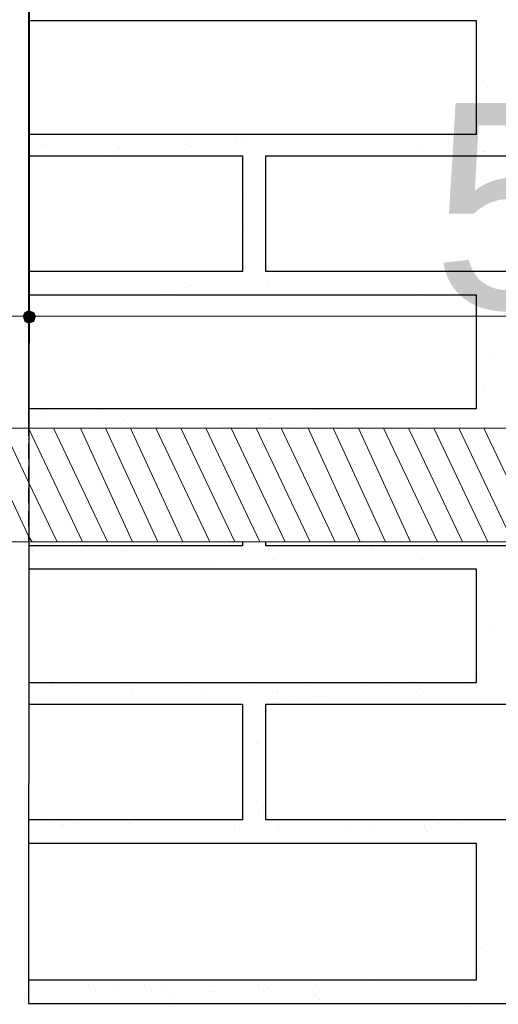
# Model space of a CAD drawing. Header units: metres. Extents: x -18 to 342, y 4 to 63.
# Tile 15 of 173: x -0.14 to 2.25, y 36.19 to 41.1. Entities that reach past the tile are written whole.
import ezdxf

# ---------------------------------------------------------------- set-up
doc = ezdxf.new("R2010")
doc.units = ezdxf.units.M
doc.header["$MEASUREMENT"] = 0
for name, color, linetype in [('PDF3_dim', 7, 'Continuous'), ('PDF3_hatch', 7, 'Continuous'), ('PDF3_hatch-borshi', 7, 'Continuous'), ('PDF3_khatchin', 7, 'Continuous'), ('PDF3_Nazokkary', 7, 'Continuous'), ('PDF3_Text', 7, 'Continuous'), ('PDF3_wall', 7, 'Continuous')]:
    doc.layers.add(name, color=color, linetype=linetype)
doc.styles.add('PDF Arial', font='arial.ttf')

msp = doc.modelspace()

# ---------------------------------------------------------------- linework, layer by layer
at = {"layer": 'PDF3_dim', "lineweight": 20}
msp.add_lwpolyline([(-0.0932, 39.687), (-0.0932, 39.6966)], close=True, dxfattribs=at)
for points in [[(-0.1221, 39.6195), (-0.1606, 39.6195), (-3.4545, 39.6195), (-3.4834, 39.6195)], [(-0.0547, 39.6195), (-0.0161, 39.6195), (5.4447, 39.6195), (5.4833, 39.6195)]]:
    msp.add_lwpolyline(points, dxfattribs=at)
at = {"layer": 'PDF3_dim', "transparency": 33554559}
for points in [[(-0.0932, 39.6195), (-0.0932, 39.6484), (-0.1125, 39.6388)], [(-0.0932, 39.6484), (-0.1125, 39.6388), (-0.0932, 39.6195)], [(-0.0643, 39.6388), (-0.0932, 39.6195), (-0.0932, 39.6484)], [(-0.0932, 39.6195), (-0.0643, 39.6388), (-0.0932, 39.6484)], [(-0.1125, 39.6388), (-0.1221, 39.6195), (-0.0932, 39.6195)], [(-0.1125, 39.6388), (-0.0932, 39.6195), (-0.1221, 39.6195)], [(-0.1221, 39.6195), (-0.0932, 39.6195), (-0.1125, 39.5907)], [(-0.1221, 39.6195), (-0.1125, 39.5907), (-0.0932, 39.6195)], [(-0.0932, 39.6195), (-0.1125, 39.5907), (-0.0932, 39.581)], [(-0.1125, 39.5907), (-0.0932, 39.6195), (-0.0932, 39.581)], [(-0.0547, 39.6195), (-0.0643, 39.6388), (-0.0932, 39.6195)], [(-0.0547, 39.6195), (-0.0932, 39.6195), (-0.0643, 39.6388)], [(-0.0932, 39.581), (-0.0643, 39.5907), (-0.0932, 39.6195)], [(-0.0643, 39.5907), (-0.0932, 39.6195), (-0.0547, 39.6195)], [(-0.0932, 39.6195), (-0.0932, 39.581), (-0.0643, 39.5907)], [(-0.0643, 39.5907), (-0.0547, 39.6195), (-0.0932, 39.6195)]]:
    msp.add_solid(points, dxfattribs=at)
at = {"layer": 'PDF3_hatch', "lineweight": 25}
for points in [[(2.0257, 36.2583), (2.0257, 36.2583)], [(0.6003, 36.1908), (0.6003, 36.1908)]]:
    msp.add_lwpolyline(points, dxfattribs=at)
at = {"layer": 'PDF3_hatch-borshi', "lineweight": 18}
for points in [[(2.2472, 40.9775), (2.2472, 40.9775)], [(2.2087, 40.9198), (2.2087, 40.9198)], [(2.2472, 40.9487), (2.2472, 40.9487)], [(2.1412, 40.862), (2.1412, 40.862)], [(2.1798, 40.8427), (2.1798, 40.8427)], [(2.1798, 40.7849), (2.1798, 40.7849)], [(2.199, 40.7657), (2.199, 40.7657)], [(2.1701, 40.6693), (2.1701, 40.6693)], [(2.2183, 40.6405), (2.2183, 40.6405)], [(1.2552, 40.5249), (1.2552, 40.5249)], [(1.3804, 40.5249), (1.3804, 40.5249)], [(1.5441, 40.5249), (1.5441, 40.5249)], [(1.8234, 40.5249), (1.8234, 40.5249)], [(2.1124, 40.5249), (2.1124, 40.5249)], [(-0.0161, 40.4767), (-0.0161, 40.4767)], [(0.1187, 40.5152), (0.1187, 40.5152)], [(0.2246, 40.4767), (0.2246, 40.4767)], [(0.398, 40.5152), (0.398, 40.5152)], [(0.4654, 40.4864), (0.4654, 40.4864)], [(0.6869, 40.5152), (0.6869, 40.5152)], [(0.6966, 40.4767), (0.6966, 40.4767)], [(0.6966, 40.4767), (0.6966, 40.4767)], [(0.8121, 40.496), (0.8121, 40.496)], [(0.8603, 40.5056), (0.8603, 40.5056)], [(0.9373, 40.5152), (0.9373, 40.5152)], [(0.947, 40.4864), (0.947, 40.4864)], [(0.9662, 40.5152), (0.9662, 40.5152)], [(1.1781, 40.496), (1.1781, 40.496)], [(1.4189, 40.496), (1.4189, 40.496)], [(1.6597, 40.496), (1.6597, 40.496)], [(1.9005, 40.5056), (1.9005, 40.5056)], [(2.1124, 40.5152), (2.1124, 40.5152)], [(2.1412, 40.5056), (2.1412, 40.5056)], [(-0.0258, 40.4671), (-0.0258, 40.4671)], [(0.3209, 40.4286), (0.3209, 40.4286)], [(0.3498, 40.4671), (0.3498, 40.4671)], [(0.3595, 40.4575), (0.3595, 40.4575)], [(0.3691, 40.4382), (0.3691, 40.4382)], [(0.4462, 40.4478), (0.4462, 40.4478)], [(0.5714, 40.4671), (0.5714, 40.4671)], [(0.6195, 40.4671), (0.6195, 40.4671)], [(0.7158, 40.4671), (0.7158, 40.4671)], [(1.0818, 40.4575), (1.0818, 40.4575)], [(1.1011, 40.4478), (1.1011, 40.4478)], [(1.4574, 40.4478), (1.4574, 40.4478)], [(1.8234, 40.4478), (1.8234, 40.4478)], [(1.8427, 40.4382), (1.8427, 40.4382)], [(2.1316, 40.4286), (2.1316, 40.4286)], [(2.1798, 40.4382), (2.1798, 40.4382)], [(2.1894, 40.4382), (2.1894, 40.4382)], [(1.0626, 40.3997), (1.0626, 40.3997)], [(2.0257, 40.4189), (2.0257, 40.4189)], [(1.024, 40.2841), (1.024, 40.2841)], [(1.0433, 40.2937), (1.0433, 40.2937)], [(0.9951, 40.207), (0.9951, 40.207)], [(1.0144, 40.1878), (1.0144, 40.1878)], [(1.0626, 40.2263), (1.0626, 40.2263)], [(1.0914, 40.1204), (1.0914, 40.1204)], [(0.9855, 40.0433), (0.9855, 40.0433)], [(1.0337, 40.053), (1.0337, 40.053)], [(1.0722, 40.0433), (1.0722, 40.0433)], [(1.0144, 39.947), (1.0144, 39.947)], [(1.0529, 39.9181), (1.0529, 39.9181)], [(1.0048, 39.87), (1.0048, 39.87)], [(1.0722, 39.87), (1.0722, 39.87)], [(2.122, 39.8411), (2.122, 39.8411)], [(-0.0065, 39.8025), (-0.0065, 39.8025)], [(0.0513, 39.8314), (0.0513, 39.8314)], [(0.3402, 39.8314), (0.3402, 39.8314)], [(0.3595, 39.7929), (0.3595, 39.7929)], [(0.6195, 39.8314), (0.6195, 39.8314)], [(0.8699, 39.7929), (0.8699, 39.7929)], [(0.9085, 39.8314), (0.9085, 39.8314)], [(0.947, 39.8025), (0.947, 39.8025)], [(1.0722, 39.8218), (1.0722, 39.8218)], [(1.1203, 39.8218), (1.1203, 39.8218)], [(1.1878, 39.8314), (1.1878, 39.8314)], [(1.1878, 39.8314), (1.1878, 39.8314)], [(1.4767, 39.8314), (1.4767, 39.8314)], [(1.6886, 39.7929), (1.6886, 39.7929)], [(1.7656, 39.8314), (1.7656, 39.8314)], [(1.9294, 39.8025), (1.9294, 39.8025)], [(2.0449, 39.8314), (2.0449, 39.8314)], [(2.1605, 39.7929), (2.1605, 39.7929)], [(-0.0065, 39.764), (-0.0065, 39.764)], [(0.2439, 39.7736), (0.2439, 39.7736)], [(0.3787, 39.7833), (0.3787, 39.7833)], [(0.4847, 39.7736), (0.4847, 39.7736)], [(0.581, 39.7544), (0.581, 39.7544)], [(0.6291, 39.7544), (0.6291, 39.7544)], [(0.6966, 39.764), (0.6966, 39.764)], [(0.7158, 39.7736), (0.7158, 39.7736)], [(0.7255, 39.7833), (0.7255, 39.7833)], [(0.8218, 39.7833), (0.8218, 39.7833)], [(0.9662, 39.7833), (0.9662, 39.7833)], [(1.1011, 39.7833), (1.1011, 39.7833)], [(1.1107, 39.764), (1.1107, 39.764)], [(1.207, 39.7833), (1.207, 39.7833)], [(1.4382, 39.7833), (1.4382, 39.7833)], [(1.4671, 39.7736), (1.4671, 39.7736)], [(1.833, 39.7736), (1.833, 39.7736)], [(1.8523, 39.7544), (1.8523, 39.7544)], [(2.2087, 39.764), (2.2087, 39.764)], [(0.4558, 39.7351), (0.4558, 39.7351)], [(2.1894, 39.7255), (2.1894, 39.7255)], [(2.2279, 39.7159), (2.2279, 39.7159)], [(2.1701, 39.6195), (2.1701, 39.6195)], [(2.2279, 39.4943), (2.2279, 39.4943)], [(2.1701, 39.4462), (2.1701, 39.4462)], [(2.2087, 39.4269), (2.2087, 39.4269)], [(2.2279, 39.4173), (2.2279, 39.4173)], [(2.199, 39.3788), (2.199, 39.3788)], [(2.1798, 39.2632), (2.1798, 39.2632)], [(2.1798, 39.2536), (2.1798, 39.2536)], [(0.1476, 39.1572), (0.1476, 39.1572)], [(0.3787, 39.1572), (0.3787, 39.1572)], [(1.4478, 39.1572), (1.4478, 39.1572)], [(-0.0161, 39.138), (-0.0161, 39.138)], [(0.0031, 39.1187), (0.0031, 39.1187)], [(0.2728, 39.138), (0.2728, 39.138)], [(0.3691, 39.1187), (0.3691, 39.1187)], [(0.3884, 39.0995), (0.3884, 39.0995)], [(0.5617, 39.1476), (0.5617, 39.1476)], [(0.7447, 39.1091), (0.7447, 39.1091)], [(0.841, 39.1476), (0.841, 39.1476)], [(1.0722, 39.1091), (1.0722, 39.1091)], [(1.1107, 39.1091), (1.1107, 39.1091)], [(1.1203, 39.1091), (1.1203, 39.1091)], [(1.13, 39.1476), (1.13, 39.1476)], [(1.1974, 39.1187), (1.1974, 39.1187)], [(1.3226, 39.138), (1.3226, 39.138)], [(1.3707, 39.1476), (1.3707, 39.1476)], [(1.4093, 39.1476), (1.4093, 39.1476)], [(1.4767, 39.0995), (1.4767, 39.0995)], [(1.6982, 39.1476), (1.6982, 39.1476)], [(1.8427, 39.0995), (1.8427, 39.0995)], [(1.9871, 39.1476), (1.9871, 39.1476)], [(-0.0739, 38.4927), (-0.0932, 38.5216), (-0.3436, 39.0609)], [(0.0513, 38.4927), (-0.0932, 38.7913), (-0.2184, 39.0609)], [(0.1765, 38.4927), (-0.0932, 39.0609)], [(0.3017, 38.4927), (0.032, 39.0609)], [(0.4269, 38.4927), (0.1668, 39.0609)], [(0.2728, 39.0706), (0.2728, 39.0706)], [(0.5521, 38.4927), (0.2921, 39.0609)], [(0.6773, 38.4927), (0.4173, 39.0609)], [(0.5039, 39.0706), (0.5039, 39.0706)], [(0.8121, 38.4927), (0.5425, 39.0609)], [(0.9373, 38.4927), (0.6677, 39.0609)], [(0.7447, 39.0706), (0.7447, 39.0706)], [(1.0626, 38.4927), (0.7929, 39.0609)], [(0.8314, 39.0706), (0.8314, 39.0706)], [(0.8796, 39.0802), (0.8796, 39.0802)], [(1.1878, 38.4927), (0.9181, 39.0609)], [(0.9566, 39.0898), (0.9566, 39.0898)], [(0.9855, 39.0802), (0.9855, 39.0802)], [(1.313, 38.4927), (1.0433, 39.0609)], [(1.13, 39.0898), (1.13, 39.0898)], [(1.4382, 38.4927), (1.1685, 39.0609)], [(1.2263, 39.0802), (1.2263, 39.0802)], [(1.5634, 38.4927), (1.3033, 39.0609)], [(1.6886, 38.4927), (1.4285, 39.0609)], [(1.4671, 39.0802), (1.4671, 39.0802)], [(1.8138, 38.4927), (1.5537, 39.0609)], [(1.9486, 38.4927), (1.6789, 39.0609)], [(1.7078, 39.0898), (1.7078, 39.0898)], [(2.0738, 38.4927), (1.8042, 39.0609)], [(1.8619, 39.0802), (1.8619, 39.0802)], [(2.199, 38.4927), (1.9294, 39.0609)], [(1.9486, 39.0898), (1.9486, 39.0898)], [(2.3242, 38.4927), (2.0546, 39.0609)], [(2.1798, 39.0898), (2.1798, 39.0898)], [(2.4494, 38.4927), (2.1798, 39.0609)], [(2.2183, 39.0898), (2.2183, 39.0898)], [(0.8892, 38.4638), (0.8892, 38.4638)], [(1.3707, 38.4638), (1.3707, 38.4638)], [(1.573, 38.4638), (1.573, 38.4638)], [(1.6115, 38.4734), (1.6115, 38.4734)], [(1.6212, 38.4638), (1.6212, 38.4638)], [(1.8427, 38.4734), (1.8427, 38.4734)], [(-0.0739, 38.4542), (-0.0739, 38.4542)], [(-0.0739, 38.4445), (-0.0739, 38.4445)], [(0.0127, 38.4445), (0.0127, 38.4445)], [(0.1668, 38.4445), (0.1668, 38.4445)], [(0.2054, 38.4542), (0.2054, 38.4542)], [(0.3787, 38.4445), (0.3787, 38.4445)], [(0.398, 38.4445), (0.398, 38.4445)], [(0.398, 38.4253), (0.398, 38.4253)], [(0.4943, 38.4542), (0.4943, 38.4542)], [(0.6484, 38.4542), (0.6484, 38.4542)], [(0.7544, 38.4349), (0.7544, 38.4349)], [(0.7832, 38.4542), (0.7832, 38.4542)], [(1.0626, 38.4542), (1.0626, 38.4542)], [(1.1203, 38.4542), (1.1203, 38.4542)], [(1.1203, 38.4349), (1.1203, 38.4349)], [(1.1396, 38.4156), (1.1396, 38.4156)], [(1.207, 38.4156), (1.207, 38.4156)], [(1.3322, 38.4253), (1.3322, 38.4253)], [(1.3515, 38.4542), (1.3515, 38.4542)], [(1.3804, 38.4349), (1.3804, 38.4349)], [(1.4478, 38.4445), (1.4478, 38.4445)], [(1.496, 38.4253), (1.496, 38.4253)], [(1.6308, 38.4542), (1.6308, 38.4542)], [(1.8619, 38.4156), (1.8619, 38.4156)], [(1.9197, 38.4542), (1.9197, 38.4542)], [(2.2087, 38.4542), (2.2087, 38.4542)], [(2.2279, 38.4156), (2.2279, 38.4156)], [(0.5328, 38.3675), (0.5328, 38.3675)], [(0.764, 38.3675), (0.764, 38.3675)], [(0.841, 38.3675), (0.841, 38.3675)], [(0.8892, 38.3675), (0.8892, 38.3675)], [(0.9566, 38.3771), (0.9566, 38.3771)], [(1.0144, 38.3771), (1.0144, 38.3771)], [(1.0818, 38.3964), (1.0818, 38.3964)], [(1.13, 38.406), (1.13, 38.406)], [(1.2552, 38.3771), (1.2552, 38.3771)], [(1.4863, 38.3771), (1.4863, 38.3771)], [(1.7367, 38.3868), (1.7367, 38.3868)], [(1.8716, 38.406), (1.8716, 38.406)], [(1.9775, 38.3868), (1.9775, 38.3868)], [(2.2087, 38.3868), (2.2087, 38.3868)], [(0.2921, 38.3579), (0.2921, 38.3579)], [(2.1509, 38.3001), (2.1509, 38.3001)], [(2.199, 38.3097), (2.199, 38.3097)], [(2.2087, 38.2134), (2.2087, 38.2134)], [(2.1412, 38.1556), (2.1412, 38.1556)], [(2.1798, 38.1171), (2.1798, 38.1171)], [(2.2183, 38.0882), (2.2183, 38.0882)], [(2.2376, 38.0786), (2.2376, 38.0786)], [(2.2376, 38.0786), (2.2376, 38.0786)], [(2.2183, 38.0304), (2.2183, 38.0304)], [(2.2472, 38.0593), (2.2472, 38.0593)], [(2.2472, 37.8859), (2.2472, 37.8859)], [(2.1509, 37.8281), (2.1509, 37.8281)], [(2.199, 37.8378), (2.199, 37.8378)], [(2.2279, 37.857), (2.2279, 37.857)], [(0.0224, 37.78), (0.0224, 37.78)], [(0.0705, 37.7896), (0.0705, 37.7896)], [(1.833, 37.78), (1.833, 37.78)], [(2.1605, 37.8089), (2.1605, 37.8089)], [(-0.045, 37.7415), (-0.045, 37.7415)], [(0.032, 37.7704), (0.032, 37.7704)], [(0.1476, 37.7704), (0.1476, 37.7704)], [(0.1861, 37.7415), (0.1861, 37.7415)], [(0.398, 37.7704), (0.398, 37.7704)], [(0.4173, 37.7511), (0.4173, 37.7511)], [(0.4269, 37.7704), (0.4269, 37.7704)], [(0.4269, 37.7415), (0.4269, 37.7415)], [(0.6677, 37.7511), (0.6677, 37.7511)], [(0.7158, 37.7704), (0.7158, 37.7704)], [(0.764, 37.7607), (0.764, 37.7607)], [(0.9085, 37.7511), (0.9085, 37.7511)], [(1.0048, 37.7704), (1.0048, 37.7704)], [(1.13, 37.7511), (1.13, 37.7511)], [(1.1492, 37.7511), (1.1492, 37.7511)], [(1.1492, 37.7415), (1.1492, 37.7415)], [(1.2841, 37.7704), (1.2841, 37.7704)], [(1.39, 37.7607), (1.39, 37.7607)], [(1.4574, 37.7318), (1.4574, 37.7318)], [(1.5056, 37.7511), (1.5056, 37.7511)], [(1.573, 37.7704), (1.573, 37.7704)], [(1.5826, 37.7511), (1.5826, 37.7511)], [(1.6308, 37.7607), (1.6308, 37.7607)], [(1.6308, 37.7607), (1.6308, 37.7607)], [(1.7078, 37.7704), (1.7078, 37.7704)], [(1.8523, 37.7704), (1.8523, 37.7704)], [(1.8619, 37.7607), (1.8619, 37.7607)], [(1.8716, 37.7415), (1.8716, 37.7415)], [(1.8908, 37.7318), (1.8908, 37.7318)], [(2.1124, 37.7704), (2.1124, 37.7704)], [(2.1412, 37.7704), (2.1412, 37.7704)], [(2.2472, 37.7318), (2.2472, 37.7318)], [(0.1187, 37.6837), (0.1187, 37.6837)], [(1.0914, 37.6837), (1.0914, 37.6837)], [(1.1396, 37.6933), (1.1396, 37.6933)], [(1.2166, 37.7029), (1.2166, 37.7029)], [(1.3322, 37.7222), (1.3322, 37.7222)], [(1.3804, 37.7222), (1.3804, 37.7222)], [(1.9968, 37.6837), (1.9968, 37.6837)], [(1.0337, 37.6644), (1.0337, 37.6644)], [(1.0722, 37.5392), (1.0722, 37.5392)], [(1.0433, 37.5007), (1.0433, 37.5007)], [(1.0433, 37.4911), (1.0433, 37.4911)], [(1.0626, 37.4911), (1.0626, 37.4911)], [(1.0529, 37.4429), (1.0529, 37.4429)], [(1.0144, 37.3947), (1.0144, 37.3947)], [(1.0433, 37.3177), (1.0433, 37.3177)], [(1.0144, 37.2021), (1.0144, 37.2021)], [(1.0433, 37.1925), (1.0433, 37.1925)], [(1.0626, 37.2117), (1.0626, 37.2117)], [(1.0529, 37.1636), (1.0529, 37.1636)], [(1.0529, 37.1347), (1.0529, 37.1347)], [(1.0818, 37.1732), (1.0818, 37.1732)], [(0.0416, 37.0962), (0.0416, 37.0962)], [(0.1476, 37.0865), (0.1476, 37.0865)], [(0.2728, 37.1058), (0.2728, 37.1058)], [(0.4076, 37.0865), (0.4076, 37.0865)], [(1.9583, 37.0865), (1.9583, 37.0865)], [(2.0738, 37.0865), (2.0738, 37.0865)], [(2.0835, 37.1058), (2.0835, 37.1058)], [(-0.0258, 37.0384), (-0.0258, 37.0384)], [(0.032, 37.0769), (0.032, 37.0769)], [(0.0705, 37.0769), (0.0705, 37.0769)], [(0.0802, 37.0769), (0.0802, 37.0769)], [(0.215, 37.0384), (0.215, 37.0384)], [(0.3691, 37.0769), (0.3691, 37.0769)], [(0.4269, 37.0769), (0.4269, 37.0769)], [(0.4462, 37.0384), (0.4462, 37.0384)], [(0.658, 37.0769), (0.658, 37.0769)], [(0.6966, 37.048), (0.6966, 37.048)], [(0.7832, 37.0769), (0.7832, 37.0769)], [(0.9373, 37.0769), (0.9373, 37.0769)], [(0.9373, 37.048), (0.9373, 37.048)], [(1.1492, 37.0769), (1.1492, 37.0769)], [(1.1589, 37.0673), (1.1589, 37.0673)], [(1.1685, 37.048), (1.1685, 37.048)], [(1.2263, 37.0769), (1.2263, 37.0769)], [(1.4189, 37.0576), (1.4189, 37.0576)], [(1.5056, 37.0769), (1.5056, 37.0769)], [(1.5152, 37.0673), (1.5152, 37.0673)], [(1.5923, 37.0384), (1.5923, 37.0384)], [(1.6404, 37.048), (1.6404, 37.048)], [(1.6597, 37.0576), (1.6597, 37.0576)], [(1.7078, 37.0576), (1.7078, 37.0576)], [(1.7945, 37.0769), (1.7945, 37.0769)], [(1.833, 37.0769), (1.833, 37.0769)], [(1.8812, 37.0769), (1.8812, 37.0769)], [(1.8812, 37.0673), (1.8812, 37.0673)], [(1.8908, 37.0576), (1.8908, 37.0576)], [(1.9005, 37.048), (1.9005, 37.048)], [(2.1412, 37.0673), (2.1412, 37.0673)], [(0.138, 37.0095), (0.138, 37.0095)], [(0.5039, 36.9999), (0.5039, 36.9999)], [(0.8699, 36.9999), (0.8699, 36.9999)], [(1.3419, 37.0095), (1.3419, 37.0095)], [(1.39, 37.0191), (1.39, 37.0191)], [(1.4671, 37.0288), (1.4671, 37.0288)], [(2.1412, 36.8939), (2.1412, 36.8939)], [(2.1509, 36.8554), (2.1509, 36.8554)], [(2.1701, 36.8843), (2.1701, 36.8843)], [(2.2183, 36.8843), (2.2183, 36.8843)], [(2.1701, 36.8072), (2.1701, 36.8072)], [(2.1509, 36.7109), (2.1509, 36.7109)], [(2.2472, 36.6531), (2.2472, 36.6531)], [(2.2279, 36.6242), (2.2279, 36.6242)], [(2.1509, 36.5376), (2.1509, 36.5376)], [(2.1605, 36.4798), (2.1605, 36.4798)], [(2.1701, 36.4701), (2.1701, 36.4701)], [(2.1894, 36.4509), (2.1894, 36.4509)], [(2.2087, 36.4124), (2.2087, 36.4124)], [(2.1605, 36.3642), (2.1605, 36.3642)], [(0.8988, 36.3064), (0.8988, 36.3064)], [(1.3996, 36.3064), (1.3996, 36.3064)], [(1.9968, 36.3064), (1.9968, 36.3064)], [(-0.0836, 36.2775), (-0.0836, 36.2775)], [(0.2054, 36.2775), (0.2054, 36.2775)], [(0.4847, 36.2775), (0.4847, 36.2775)], [(0.7736, 36.2775), (0.7736, 36.2775)], [(1.0529, 36.2775), (1.0529, 36.2775)], [(1.0818, 36.2583), (1.0818, 36.2583)], [(1.1011, 36.2679), (1.1011, 36.2679)], [(1.1492, 36.2775), (1.1492, 36.2775)], [(1.2263, 36.2872), (1.2263, 36.2872)], [(1.3226, 36.2583), (1.3226, 36.2583)], [(1.3419, 36.2775), (1.3419, 36.2775)], [(1.3515, 36.2968), (1.3515, 36.2968)], [(1.5537, 36.2583), (1.5537, 36.2583)], [(1.6308, 36.2775), (1.6308, 36.2775)], [(1.6404, 36.2968), (1.6404, 36.2968)], [(1.8042, 36.2679), (1.8042, 36.2679)], [(1.9101, 36.2775), (1.9101, 36.2775)], [(2.0449, 36.2679), (2.0449, 36.2679)], [(2.199, 36.2775), (2.199, 36.2775)], [(2.2376, 36.2583), (2.2376, 36.2583)], [(-0.045, 36.2486), (-0.045, 36.2486)], [(0.1091, 36.239), (0.1091, 36.239)], [(0.2439, 36.2486), (0.2439, 36.2486)], [(0.2439, 36.2486), (0.2439, 36.2486)], [(0.3595, 36.2486), (0.3595, 36.2486)], [(0.5232, 36.2486), (0.5232, 36.2486)], [(0.6003, 36.2486), (0.6003, 36.2486)], [(0.6099, 36.239), (0.6099, 36.239)], [(0.6291, 36.2294), (0.6291, 36.2294)], [(0.658, 36.2101), (0.658, 36.2101)], [(0.7351, 36.2197), (0.7351, 36.2197)], [(0.8121, 36.2486), (0.8121, 36.2486)], [(0.8314, 36.2486), (0.8314, 36.2486)], [(0.8603, 36.239), (0.8603, 36.239)], [(0.9085, 36.239), (0.9085, 36.239)], [(0.9759, 36.2486), (0.9759, 36.2486)], [(0.9759, 36.2294), (0.9759, 36.2294)], [(1.0914, 36.2486), (1.0914, 36.2486)], [(1.3419, 36.2294), (1.3419, 36.2294)], [(1.3611, 36.2101), (1.3611, 36.2101)], [(1.3804, 36.2486), (1.3804, 36.2486)], [(1.6693, 36.2486), (1.6693, 36.2486)], [(1.7175, 36.2197), (1.7175, 36.2197)], [(1.9486, 36.2486), (1.9486, 36.2486)], [(2.0835, 36.2197), (2.0835, 36.2197)], [(0.6099, 36.2005), (0.6099, 36.2005)], [(2.1027, 36.2005), (2.1027, 36.2005)]]:
    msp.add_lwpolyline(points, dxfattribs=at)
at = {"layer": 'PDF3_khatchin', "lineweight": 18}
for points in [[(-0.0932, 39.0609), (-0.0932, 39.0224)], [(-0.0932, 38.9839), (-0.0932, 38.9068)], [(-0.0932, 38.8683), (-0.0932, 38.7913)], [(-0.0932, 38.7624), (-0.0932, 38.6853)], [(-0.0932, 38.6468), (-0.0932, 38.5697)], [(-0.0932, 38.5312), (-0.0932, 38.4927)]]:
    msp.add_lwpolyline(points, dxfattribs=at)
at = {"layer": 'PDF3_Nazokkary', "lineweight": 0}
for points in [[(-1.1912, 39.0609), (5.4062, 39.0609)], [(-1.1912, 38.4927), (5.4062, 38.4927)]]:
    msp.add_lwpolyline(points, dxfattribs=at)
at = {"layer": 'PDF3_wall', "lineweight": 25}
for points in [[(-0.0836, 47.1704), (-0.0932, 36.1908), (29.5324, 36.1908), (29.5324, 47.1704), (32.9611, 47.1704), (32.9611, 33.3304)], [(-0.0932, 43.5394), (-0.0932, 39.0609)], [(-0.0932, 41.0931), (2.1412, 41.0931), (2.1412, 40.5249), (-0.0932, 40.5249)], [(-0.0932, 40.4189), (0.9759, 40.4189), (0.9759, 39.8411), (-0.0932, 39.8411)], [(-0.0932, 39.7255), (2.1412, 39.7255), (2.1412, 39.1572), (-0.0932, 39.1572)], [(0.9759, 38.4927), (0.9759, 38.4734), (-0.0932, 38.4734)], [(3.3066, 38.4734), (1.0914, 38.4734), (1.0914, 38.4927)], [(-0.0932, 38.3579), (2.1412, 38.3579), (2.1412, 37.7896), (-0.0932, 37.7896)], [(-0.0932, 37.6837), (0.9759, 37.6837), (0.9759, 37.1058), (-0.0932, 37.1058)], [(-0.0932, 36.9902), (2.1412, 36.9902), (2.1412, 36.3064), (-0.0932, 36.3064)]]:
    msp.add_lwpolyline(points, dxfattribs=at)
for points in [[(3.3066, 40.4189), (3.3066, 39.8411), (1.0914, 39.8411), (1.0914, 40.4189)], [(3.3066, 37.6837), (3.3066, 37.1058), (1.0914, 37.1058), (1.0914, 37.6837)]]:
    msp.add_lwpolyline(points, close=True, dxfattribs=at)

# ---------------------------------------------------------------- texts
at = {"layer": 'PDF3_Text', "insert": (1.9197, 39.6409), "char_height": 1.02724, "attachment_point": 7, "style": 'PDF Arial'}
msp.add_mtext('50', dxfattribs=at)

doc.saveas('drawing.dxf')
